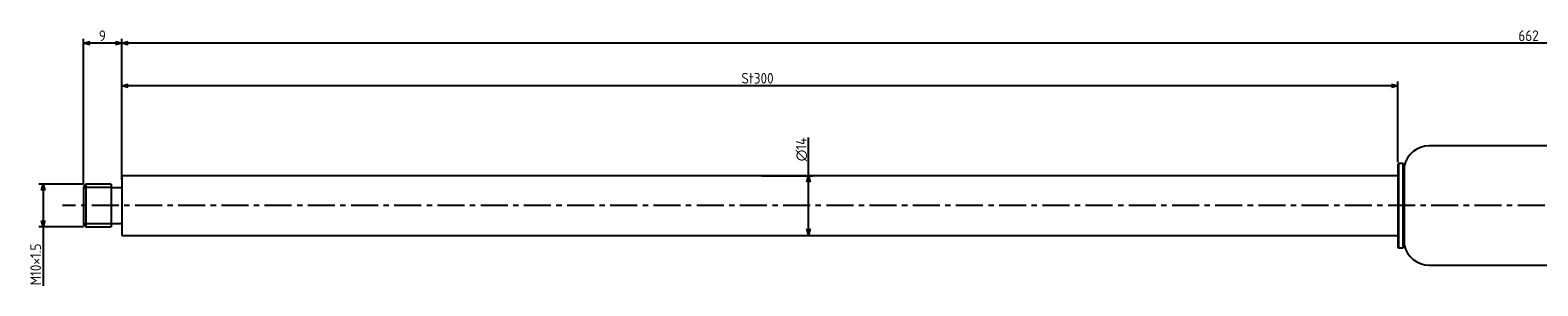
# Model space of a CAD drawing. Extents: x -298 to 411, y 318 to 378.
# Tile 1 of 2: x -298 to 56, y 318 to 378. Entities that reach past the tile are written whole.
import ezdxf

# ---------------------------------------------------------------- set-up
doc = ezdxf.new("R2010")
doc.units = 0
doc.header["$LTSCALE"] = 0.2
doc.linetypes.add('CENTER', pattern=[50.8, 31.75, -6.35, 6.35, -6.35])
doc.layers.get('0').update_dxf_attribs({"linetype": 'CONTINUOUS'})
doc.layers.get('DEFPOINTS').update_dxf_attribs({"linetype": 'CONTINUOUS'})
for name, color, linetype in [('18-0-CON', 3, 'CONTINUOUS'), ('18-2-CEN', 1, 'CENTER'), ('35-0-CON', 7, 'CONTINUOUS')]:
    doc.layers.add(name, color=color, linetype=linetype)
doc.styles.add('DIMENSION', font='isocp.shx', dxfattribs={"bigfont": 'bigfont.shx'})
doc.dimstyles.get("Standard").update_dxf_attribs({"dimtxt": 0.18, "dimasz": 0.18, "dimexe": 0.18, "dimexo": 0.0625, "dimgap": 0.09, "dimtad": 0, "dimtih": 1, "dimtoh": 1, "dimzin": 0, "dimcen": 0.09, "dimazin": 3, "dimtfac": 1, "dimtofl": 0, "dimtmove": 0, "dimatfit": 3})

# ---------------------------------------------------------------- blocks, each defined once
blk = doc.blocks.new('_OPEN30')
at = {"color": 0, "linetype": 'BYBLOCK'}
for p, q in [((-1, 0.27), (0, 0)), ((0, 0), (-1, -0.27)), ((0, 0), (-1, 0))]:
    blk.add_line(p, q, dxfattribs=at)
blk = doc.blocks.new('*U102')
at = {"layer": '35-0-CON', "color": 161, "style": 'DIMENSION'}
blk.add_text('St300', height=2.5, dxfattribs=at).set_placement((-130.8, 365.5))
blk = doc.blocks.new('*D47')
at = {"layer": '35-0-CON', "color": 161}
for p, q in [((-276.47, 344.36), (-276.47, 366)), ((23.53, 347.06), (23.53, 366)), ((22.03, 365), (-274.97, 365))]:
    blk.add_line(p, q, dxfattribs=at)
at = {"layer": 'DEFPOINTS', "color": 0}
for p in [(-276.47, 365), (23.53, 346.56), (-276.47, 343.86)]:
    blk.add_point(p, dxfattribs=at)
at = {"layer": '35-0-CON', "color": 161, "xscale": 1.5, "yscale": 1.5, "zscale": 1.5, "rotation": 180}
blk.add_blockref('_OPEN30', (-276.47, 365), dxfattribs=at)
at = {"layer": '35-0-CON'}
blk.add_blockref('*U102', (0, 0), dxfattribs=at)
at = {"layer": '35-0-CON', "color": 161, "xscale": 1.5, "yscale": 1.5, "zscale": 1.5}
blk.add_blockref('_OPEN30', (23.53, 365), dxfattribs=at)
blk = doc.blocks.new('*U95')
at = {"layer": '35-0-CON', "color": 161, "style": 'DIMENSION'}
blk.add_text('9', height=2.5, dxfattribs=at).set_placement((-281.89, 375.5))
blk = doc.blocks.new('*D48')
at = {"layer": '35-0-CON', "color": 161}
for p, q in [((-285.47, 341.86), (-285.47, 376)), ((-276.47, 344.36), (-276.47, 376)), ((-277.97, 375), (-283.97, 375))]:
    blk.add_line(p, q, dxfattribs=at)
at = {"layer": 'DEFPOINTS', "color": 0}
for p in [(-285.47, 375), (-285.47, 341.36), (-276.47, 343.86)]:
    blk.add_point(p, dxfattribs=at)
at = {"layer": '35-0-CON'}
blk.add_blockref('*U95', (0, 0), dxfattribs=at)
at = {"layer": '35-0-CON', "color": 161, "xscale": 1.5, "yscale": 1.5, "zscale": 1.5, "rotation": 180}
blk.add_blockref('_OPEN30', (-285.47, 375), dxfattribs=at)
at = {"layer": '35-0-CON', "color": 161, "xscale": 1.5, "yscale": 1.5, "zscale": 1.5}
blk.add_blockref('_OPEN30', (-276.47, 375), dxfattribs=at)
blk = doc.blocks.new('*U101')
at = {"layer": '35-0-CON', "color": 161, "style": 'DIMENSION'}
blk.add_text('M10×1.5', height=2.5, rotation=90, dxfattribs=at).set_placement((-295.5, 318.13))
blk = doc.blocks.new('*D49')
at = {"layer": '35-0-CON', "color": 161}
for p, q in [((-285.47, 341.86), (-296, 341.86)), ((-295, 340.36), (-295, 333.36)), ((-285.47, 331.86), (-296, 331.86)), ((-295, 331.86), (-295, 318.01))]:
    blk.add_line(p, q, dxfattribs=at)
at = {"layer": 'DEFPOINTS', "color": 0}
for p in [(-284.97, 341.86), (-295, 331.86), (-284.97, 331.86)]:
    blk.add_point(p, dxfattribs=at)
at = {"layer": '35-0-CON', "color": 161, "xscale": 1.5, "yscale": 1.5, "zscale": 1.5}
for p, rotation in [((-295, 341.86), 90), ((-295, 331.86), 270)]:
    blk.add_blockref('_OPEN30', p, dxfattribs=dict(at, rotation=rotation))
at = {"layer": '35-0-CON'}
blk.add_blockref('*U101', (0, 0), dxfattribs=at)
blk = doc.blocks.new('*U99')
at = {"layer": '35-0-CON', "color": 161, "style": 'DIMENSION'}
blk.add_text('∅14', height=2.5, rotation=90, dxfattribs=at).set_placement((-115.5, 347.25))
blk = doc.blocks.new('*D50')
at = {"layer": '35-0-CON', "color": 161}
for p, q in [((-115, 343.86), (-115, 352.88)), ((-125.97, 343.86), (-114, 343.86)), ((-115, 331.36), (-115, 342.36)), ((-125.87, 329.86), (-114, 329.86))]:
    blk.add_line(p, q, dxfattribs=at)
at = {"layer": 'DEFPOINTS', "color": 0}
for p in [(-126.47, 343.86), (-126.37, 329.86), (-115, 329.86)]:
    blk.add_point(p, dxfattribs=at)
at = {"layer": '35-0-CON'}
blk.add_blockref('*U99', (0, 0), dxfattribs=at)
at = {"layer": '35-0-CON', "color": 161, "xscale": 1.5, "yscale": 1.5, "zscale": 1.5}
for p, rotation in [((-115, 343.86), 90), ((-115, 329.86), 270)]:
    blk.add_blockref('_OPEN30', p, dxfattribs=dict(at, rotation=rotation))
blk = doc.blocks.new('*U96')
at = {"layer": '35-0-CON', "color": 161, "style": 'DIMENSION'}
blk.add_text('662', height=2.5, dxfattribs=at).set_placement((51.9, 375.5))
blk = doc.blocks.new('*D51')
at = {"layer": '35-0-CON', "color": 161}
for p, q in [((-276.47, 342.88), (-276.47, 376)), ((385.53, 347.31), (385.53, 376)), ((384.03, 375), (-274.97, 375))]:
    blk.add_line(p, q, dxfattribs=at)
at = {"layer": 'DEFPOINTS', "color": 0}
for p in [(-276.47, 375), (385.53, 346.81), (-276.47, 342.38)]:
    blk.add_point(p, dxfattribs=at)
at = {"layer": '35-0-CON'}
blk.add_blockref('*U96', (0, 0), dxfattribs=at)
at = {"layer": '35-0-CON', "color": 161, "xscale": 1.5, "yscale": 1.5, "zscale": 1.5, "rotation": 180}
blk.add_blockref('_OPEN30', (-276.47, 375), dxfattribs=at)
at = {"layer": '35-0-CON', "color": 161, "xscale": 1.5, "yscale": 1.5, "zscale": 1.5}
blk.add_blockref('_OPEN30', (385.53, 375), dxfattribs=at)

msp = doc.modelspace()

# ---------------------------------------------------------------- linework, layer by layer
at = {"layer": '18-0-CON'}
for p, q in [((-278.975, 341.113), (-285.475, 341.113)), ((-285.475, 332.613), (-278.975, 332.613))]:
    msp.add_line(p, q, dxfattribs=at)
at = {"layer": '18-2-CEN'}
msp.add_line((403.525, 336.863), (-290.475, 336.863), dxfattribs=at)
at = {"layer": '35-0-CON'}
for p, q in [((377.325, 350.863), (30.943, 350.863)), ((23.725, 346.763), (23.525, 346.563)), ((23.525, 346.563), (23.525, 327.163)), ((24.703, 346.763), (23.725, 346.763)), ((23.725, 346.763), (23.725, 326.963)), ((24.903, 346.563), (24.703, 346.763)), ((24.703, 346.763), (24.703, 326.963)), ((25.019, 346.131), (24.903, 346.563)), ((24.903, 346.563), (24.903, 327.163)), ((25.019, 346.131), (25.019, 327.595)), ((-284.975, 341.863), (-285.475, 341.363)), ((-285.475, 341.363), (-285.475, 332.363)), ((-278.975, 341.863), (-284.975, 341.863)), ((-284.975, 341.863), (-284.975, 337.994)), ((-278.975, 341.863), (-278.975, 331.863)), ((-278.975, 341.113), (-276.475, 341.113)), ((23.525, 343.863), (-276.475, 343.863)), ((-276.475, 343.863), (-276.475, 329.863)), ((-284.975, 337.994), (-284.975, 331.863)), ((-285.475, 332.363), (-284.975, 331.863)), ((-284.975, 331.863), (-278.975, 331.863)), ((-278.975, 332.613), (-276.475, 332.613)), ((-276.475, 329.863), (23.725, 329.863)), ((23.525, 327.163), (23.725, 326.963)), ((23.725, 326.963), (24.703, 326.963)), ((24.703, 326.963), (24.903, 327.163)), ((24.903, 327.163), (25.019, 327.595)), ((30.943, 322.863), (377.325, 322.863))]:
    msp.add_line(p, q, dxfattribs=at)
for centre, start, end in [((30.943, 344.788), 90, 167.2273), ((30.943, 328.938), 192.7727, 270)]:
    msp.add_arc(centre, 6.075, start, end, dxfattribs=at)

# ---------------------------------------------------------------- dimensions: what is measured, and where the dimension line sits
for base, p1, p2, override, picture, middle in [((-285.475, 375), (-276.475, 343.863), (-285.475, 341.363), {"dimscale": 1}, '*D48', (-280.975, 376.75)), ((-276.475, 375), (385.525, 346.813), (-276.475, 342.384), {"dimscale": 1}, '*D51', (54.525, 376.75)), ((-276.475, 365), (23.525, 346.563), (-276.475, 343.863), {"dimscale": 1, "dimpost": 'St<>'}, '*D47', (-126.475, 366.75))]:
    dim = msp.add_linear_dim(base=base, p1=p1, p2=p2, dimstyle='Standard', override=override, dxfattribs=at)
    dim.commit()
    dim.dimension.update_dxf_attribs({"geometry": picture, "text_midpoint": middle})
dim = msp.add_linear_dim(base=(-115, 329.863), p1=(-126.475, 343.863), p2=(-126.375, 329.863), angle=90, dimstyle='Standard', override={"dimscale": 1, "dimpost": '%%c<>'}, dxfattribs=at)
dim.commit()
dim.dimension.update_dxf_attribs({"geometry": '*D50', "text_midpoint": (-115, 350), "dimtype": 128})
dim = msp.add_linear_dim(base=(-295, 331.863), p1=(-284.975, 341.863), p2=(-284.975, 331.863), angle=90, dimstyle='Standard', override={"dimscale": 1, "dimpost": 'M<>×1.5'}, dxfattribs=at)
dim.commit()
dim.dimension.update_dxf_attribs({"geometry": '*D49', "text_midpoint": (-296.75, 324.186)})

doc.saveas('drawing.dxf')
